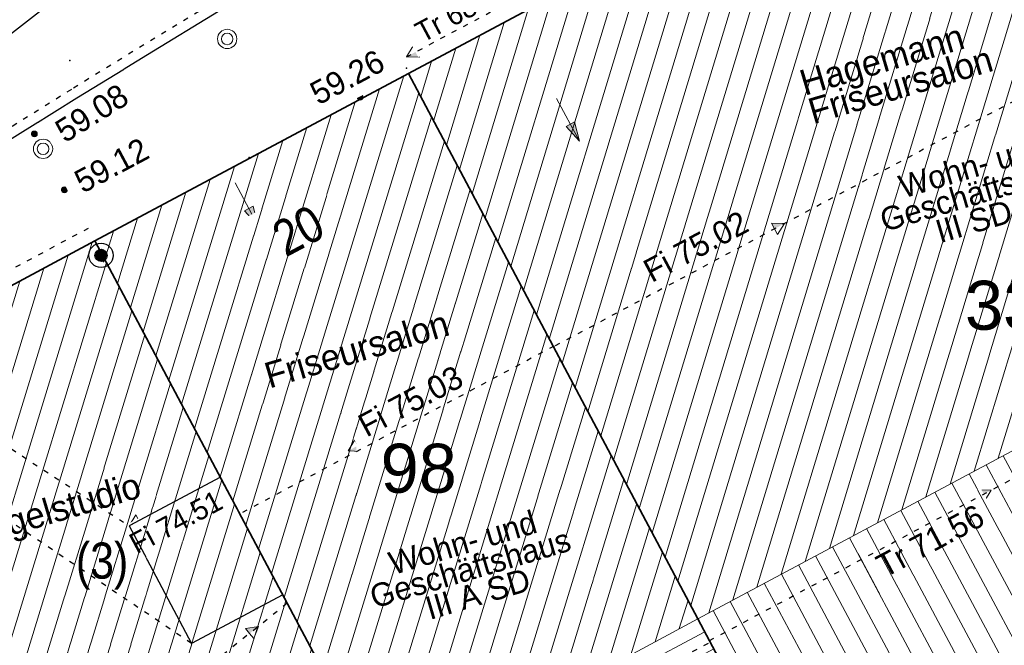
# Model space of a CAD drawing. Header units: metres. Extents: x 32365810 to 32367010, y 5620411 to 5622366.
# Tile 107 of 198: x 32366213 to 32366232, y 5622099 to 5622111. Entities that reach past the tile are written whole.
import ezdxf

# ---------------------------------------------------------------- set-up
doc = ezdxf.new("R2010")
doc.units = ezdxf.units.M
for name, pattern in [('1000.100', [0]), ('1000.104', [0.225, 0.075, -0.15]), ('1000.195', [0]), ('1000.196', [0.225, 0.075, -0.15]), ('1000.300', [0]), ('1600.1047', [0]), ('1600.2028', [0]), ('1600.2505', [0])]:
    doc.linetypes.add(name, pattern=pattern)
doc.layers.get('0').update_dxf_attribs({"color": 1, "linetype": 'CONTINUOUS'})
for name, color, linetype in [('Beschriftung Gebäude', 7, 'CONTINUOUS'), ('Ebene 32', 7, 'CONTINUOUS'), ('EFB-_ Dachhöhen Bestandsgebäude (NHN)', 7, 'CONTINUOUS'), ('Fahrbahnmarkierung', 7, 'CONTINUOUS'), ('Flurstücke_Grenzpunkte', 11, 'CONTINUOUS'), ('Gebäude', 31, 'CONTINUOUS'), ('Höhen_ gemessen (NHN)', 7, 'CONTINUOUS'), ('Höhentexte_ gemessen (NHN)', 7, 'CONTINUOUS'), ('Lagebezeichnungen', 12, 'CONTINUOUS'), ('Leitungen Kanalbestand (AMT 66)', 7, 'CONTINUOUS'), ('Symbole Topographie', 7, 'CONTINUOUS'), ('Topgraphie_ weitere örtliche Aufnahme', 7, 'CONTINUOUS'), ('Topographie_ örtl. Aufnahme', 7, 'CONTINUOUS'), ('weitere Entwässerungsleitungen', 7, 'CONTINUOUS')]:
    doc.layers.add(name, color=color, linetype=linetype)
doc.styles.add('Beschriftung schwarz_ Stift 0.25', font='Century Gothic.ttf')
doc.styles.add('Dachhöhe NHN_ Bestand_ gemessen', font='Century Gothic.ttf')
doc.styles.add('Dachhöhe NHN_ Bestand_ gemessen_ schwarz', font='Century Gothic.ttf')
doc.styles.add('Flurstücksnummer - K 10 700', font='Arial.ttf')
doc.styles.add('Hausnummern NRW', font='Arial.ttf', dxfattribs={"width": 0.85})
doc.styles.add('Höhe NHN_ gemessen_ blau', font='Century Gothic.ttf')
doc.styles.add('Höhe NHN_ gemessen_ schwarz', font='Century Gothic.ttf')

# ---------------------------------------------------------------- blocks, each defined once
blk = doc.blocks.new('Regenfallrohr')
at = {"lineweight": -2}
blk.add_hatch(color=0, dxfattribs=at).paths.add_polyline_path([(0.25, 0), (0.241481, -0.064705), (0.216506, -0.125), (0.176777, -0.176777), (0.125, -0.216506), (0.064705, -0.241481), (0, -0.25), (-0.064705, -0.241481), (-0.125, -0.216506), (-0.176777, -0.176777), (-0.216506, -0.125), (-0.241481, -0.064705), (-0.25, 0), (-0.241481, 0.064705), (-0.216506, 0.125), (-0.176777, 0.176777), (-0.125, 0.216506), (-0.064705, 0.241481), (0, 0.25), (0.064705, 0.241481), (0.125, 0.216506), (0.176777, 0.176777), (0.216506, 0.125), (0.241481, 0.064705)], flags=0)
at = {"color": 0, "lineweight": -2}
for radius in [0.5, 0.25]:
    blk.add_circle((0, 0), radius, dxfattribs=at)
blk = doc.blocks.new('S1000.360')
at = {"lineweight": -2}
blk.add_hatch(color=0, dxfattribs=at).paths.add_polyline_path([(0, 0.25), (0.05, 0.05), (-0.05, 0.05)], flags=0)
at = {"color": 0, "lineweight": -2}
for p, q in [((-0.05, 0.05), (0, 0.25)), ((0, 0.25), (0.05, 0.05)), ((0, 0.25), (0, -0.25)), ((0.05, 0.05), (-0.05, 0.05))]:
    blk.add_line(p, q, dxfattribs=at)
blk = doc.blocks.new('S1000.451')
at = {"color": 0, "lineweight": -2}
for radius in [0.5, 0.3]:
    blk.add_circle((0, 0), radius, dxfattribs=at)
blk = doc.blocks.new('S1000.15')
at = {"color": 0, "lineweight": -2}
for p, q in [((-0.5, 0.05), (-0.485, 0.1)), ((0.495, 0.05), (-0.5, 0.05)), ((-0.5, -0.05), (-0.5, 0)), ((-0.5, 0), (0.5, 0)), ((-0.485, 0.1), (0.49, 0.1)), ((-0.475, 0.15), (-0.455, 0.2)), ((0.475, 0.15), (-0.475, 0.15)), ((-0.455, 0.2), (0.455, 0.2)), ((-0.43, 0.25), (-0.4, 0.3)), ((0.43, 0.25), (-0.43, 0.25)), ((-0.4, 0.3), (0.395, 0.3)), ((-0.355, 0.35), (-0.295, 0.4)), ((0.36, 0.35), (-0.355, 0.35)), ((-0.295, 0.4), (0.3, 0.4)), ((0.22, 0.45), (-0.215, 0.45)), ((0.3, 0.4), (0.22, 0.45)), ((0.395, 0.3), (0.36, 0.35)), ((0.455, 0.2), (0.43, 0.25)), ((0.49, 0.1), (0.475, 0.15)), ((0.5, 0), (0.495, 0.05)), ((0.495, -0.05), (-0.5, -0.05)), ((-0.475, -0.15), (-0.49, -0.1)), ((-0.49, -0.1), (0.485, -0.1)), ((0.475, -0.15), (-0.475, -0.15)), ((-0.43, -0.25), (-0.455, -0.2)), ((-0.455, -0.2), (0.46, -0.2)), ((0.425, -0.25), (-0.43, -0.25)), ((-0.355, -0.35), (-0.4, -0.3)), ((-0.4, -0.3), (0.395, -0.3)), ((0.345, -0.35), (-0.355, -0.35)), ((-0.205, -0.45), (-0.29, -0.4)), ((-0.29, -0.4), (0.285, -0.4)), ((0.2, -0.45), (-0.205, -0.45)), ((0.285, -0.4), (0.345, -0.35)), ((0.395, -0.3), (0.425, -0.25)), ((0.46, -0.2), (0.475, -0.15)), ((0.485, -0.1), (0.495, -0.05))]:
    blk.add_line(p, q, dxfattribs=at)
blk.add_circle((0, 0), 0.5, dxfattribs=at)
blk = doc.blocks.new('S1000.114', base_point=(0, 0.366025))
at = {"lineweight": -2}
blk.add_hatch(color=0, dxfattribs=at).paths.add_polyline_path([(-0.5, -0.5), (0, 0.366026), (0, -0.5)], flags=0)
at = {"color": 0, "lineweight": -2}
for p, q in [((0, 0.366026), (-0.5, -0.5)), ((0.5, -0.5), (0, 0.366026)), ((-0.5, -0.5), (0, -0.5)), ((0, -0.5), (0.5, -0.5))]:
    blk.add_line(p, q, dxfattribs=at)
blk = doc.blocks.new('O1270')
at = {"layer": 'Flurstücke_Grenzpunkte', "color": 7, "linetype": '1600.2028', "lineweight": 35}
for p, q in [((32366235.441, 5622118.074), (32366220.293, 5622109.983)), ((32366220.293, 5622109.983), (32366225.904, 5622099.412)), ((32366225.904, 5622099.412), (32366229.744, 5622092.179))]:
    blk.add_line(p, q, dxfattribs=at)
at = {"layer": 'Flurstücke_Grenzpunkte', "color": 7, "lineweight": 18, "insert": (32366232.191123, 5622105.001182), "char_height": 0.95, "attachment_point": 8, "line_spacing_factor": 0.69, "style": 'Flurstücksnummer - K 10 700', "bg_fill": 2}
blk.add_mtext('330', dxfattribs=at)
blk = doc.blocks.new('O1323')
at = {"layer": 'Flurstücke_Grenzpunkte', "color": 7, "linetype": '1600.2028', "lineweight": 35}
for p, q in [((32366209.853, 5622100.937), (32366207.289, 5622098.86)), ((32366216.161, 5622093.17), (32366209.853, 5622100.937)), ((32366214.832, 5622089.521), (32366207.289, 5622098.86)), ((32366221.404, 5622086.716), (32366216.161, 5622093.17)), ((32366218.587, 5622084.872), (32366214.832, 5622089.521)), ((32366221.404, 5622086.716), (32366218.587, 5622084.872))]:
    blk.add_line(p, q, dxfattribs=at)
at = {"layer": 'Flurstücke_Grenzpunkte', "color": 7, "lineweight": 18, "insert": (32366211.408285, 5622094.984837), "char_height": 0.95, "attachment_point": 8, "line_spacing_factor": 0.69, "style": 'Flurstücksnummer - K 10 700', "bg_fill": 2}
blk.add_mtext('96', dxfattribs=at)
blk = doc.blocks.new('O1357')
at = {"layer": 'Flurstücke_Grenzpunkte', "color": 7, "linetype": '1600.2028', "lineweight": 35}
for p, q in [((32366214.216, 5622106.737), (32366210.076, 5622104.526)), ((32366219.836, 5622096.145), (32366214.216, 5622106.737)), ((32366210.076, 5622104.526), (32366211.406, 5622102.195)), ((32366211.406, 5622102.195), (32366209.853, 5622100.937)), ((32366216.161, 5622093.17), (32366209.853, 5622100.937)), ((32366223.953, 5622088.386), (32366219.836, 5622096.145)), ((32366221.404, 5622086.716), (32366216.161, 5622093.17)), ((32366223.953, 5622088.386), (32366221.404, 5622086.716))]:
    blk.add_line(p, q, dxfattribs=at)
at = {"layer": 'Flurstücke_Grenzpunkte', "color": 7, "lineweight": 18, "insert": (32366214.893, 5622097.485), "char_height": 0.95, "attachment_point": 8, "line_spacing_factor": 0.69, "style": 'Flurstücksnummer - K 10 700', "bg_fill": 2}
blk.add_mtext('97', dxfattribs=at)
blk = doc.blocks.new('O1361')
at = {"layer": 'Flurstücke_Grenzpunkte', "color": 7, "linetype": '1600.2028', "lineweight": 35}
for p, q in [((32366220.293, 5622109.983), (32366214.216, 5622106.737)), ((32366220.293, 5622109.983), (32366225.904, 5622099.412)), ((32366219.836, 5622096.145), (32366214.216, 5622106.737)), ((32366225.904, 5622099.412), (32366229.744, 5622092.179)), ((32366223.953, 5622088.386), (32366219.836, 5622096.145)), ((32366229.744, 5622092.179), (32366223.953, 5622088.386))]:
    blk.add_line(p, q, dxfattribs=at)
at = {"layer": 'Flurstücke_Grenzpunkte', "color": 7, "lineweight": 18, "insert": (32366220.493876, 5622101.840416), "char_height": 0.95, "attachment_point": 8, "line_spacing_factor": 0.69, "style": 'Flurstücksnummer - K 10 700', "bg_fill": 2}
blk.add_mtext('98', dxfattribs=at)
blk = doc.blocks.new('O1587')
at = {"layer": 'Flurstücke_Grenzpunkte', "color": 7, "linetype": '1600.2028', "lineweight": 35}
for p, q in [((32366235.441, 5622118.074), (32366220.293, 5622109.983)), ((32366220.293, 5622109.983), (32366214.216, 5622106.737)), ((32366214.216, 5622106.737), (32366210.076, 5622104.526))]:
    blk.add_line(p, q, dxfattribs=at)
blk = doc.blocks.new('O2123')
at = {"layer": 'Gebäude', "color": 7, "linetype": '1600.2505', "lineweight": 18}
for p, q in [((32366220.293, 5622109.983), (32366214.216, 5622106.737)), ((32366225.904, 5622099.412), (32366220.293, 5622109.983)), ((32366214.216, 5622106.737), (32366219.836, 5622096.145)), ((32366219.836, 5622096.145), (32366225.904, 5622099.412))]:
    blk.add_line(p, q, dxfattribs=at)
at = {"layer": 'Lagebezeichnungen', "color": 7, "lineweight": 18, "insert": (32366218.327, 5622106.62), "char_height": 0.7, "attachment_point": 8, "rotation": 28.0524, "line_spacing_factor": 0.69, "style": 'Hausnummern NRW', "bg_fill": 2}
blk.add_mtext('20', dxfattribs=at)
blk = doc.blocks.new('O2653')
at = {"layer": 'Gebäude', "color": 7, "linetype": '1600.2505', "lineweight": 18}
for p, q in [((32366214.216, 5622106.737), (32366210.076, 5622104.526)), ((32366214.216, 5622106.737), (32366219.836, 5622096.145)), ((32366210.076, 5622104.526), (32366211.406, 5622102.195)), ((32366211.406, 5622102.195), (32366209.853, 5622100.937)), ((32366209.853, 5622100.937), (32366216.161, 5622093.17)), ((32366219.836, 5622096.145), (32366216.161, 5622093.17))]:
    blk.add_line(p, q, dxfattribs=at)
at = {"layer": 'Ebene 32', "color": 7, "lineweight": 18, "insert": (32366214.355, 5622099.978), "char_height": 0.7, "attachment_point": 8, "line_spacing_factor": 0.69, "style": 'Hausnummern NRW', "bg_fill": 2}
blk.add_mtext('(3)', dxfattribs=at)
blk = doc.blocks.new('O2740')
at = {"layer": 'Gebäude', "color": 7, "linetype": '1600.2505', "lineweight": 18}
for p, q in [((32366209.853, 5622100.937), (32366207.289, 5622098.86)), ((32366209.853, 5622100.937), (32366216.161, 5622093.17)), ((32366214.832, 5622089.521), (32366207.289, 5622098.86)), ((32366216.161, 5622093.17), (32366213.637, 5622091.126)), ((32366213.637, 5622091.126), (32366214.893, 5622089.57)), ((32366214.893, 5622089.57), (32366214.832, 5622089.521))]:
    blk.add_line(p, q, dxfattribs=at)
at = {"layer": 'Lagebezeichnungen', "color": 7, "lineweight": 18, "insert": (32366208.349193, 5622098.608349), "char_height": 0.7, "attachment_point": 8, "rotation": 39.0096809, "line_spacing_factor": 0.69, "style": 'Hausnummern NRW', "bg_fill": 2}
blk.add_mtext('18', dxfattribs=at)
blk = doc.blocks.new('O2888')
at = {"layer": 'Gebäude', "color": 7, "linetype": '1600.2505', "lineweight": 18}
for p, q in [((32366219.836, 5622096.145), (32366225.904, 5622099.412)), ((32366229.744, 5622092.179), (32366225.904, 5622099.412)), ((32366223.953, 5622088.386), (32366219.836, 5622096.145)), ((32366223.953, 5622088.386), (32366229.744, 5622092.179))]:
    blk.add_line(p, q, dxfattribs=at)
at = {"layer": 'Ebene 32', "color": 7, "lineweight": 18, "insert": (32366225.112, 5622093.838), "char_height": 0.7, "attachment_point": 8, "line_spacing_factor": 0.69, "style": 'Hausnummern NRW', "bg_fill": 2}
blk.add_mtext('(1)', dxfattribs=at)
blk = doc.blocks.new('O3016')
at = {"layer": 'Gebäude', "color": 7, "linetype": '1600.2505', "lineweight": 18}
for p, q in [((32366241.069, 5622107.509), (32366225.904, 5622099.412)), ((32366241.069, 5622107.509), (32366244.192, 5622101.645)), ((32366244.192, 5622101.645), (32366232.543, 5622094.014)), ((32366229.744, 5622092.179), (32366225.904, 5622099.412)), ((32366229.744, 5622092.179), (32366232.543, 5622094.014))]:
    blk.add_line(p, q, dxfattribs=at)
at = {"layer": 'Ebene 32', "color": 7, "lineweight": 18, "insert": (32366234.554, 5622099.659), "char_height": 0.7, "attachment_point": 8, "line_spacing_factor": 0.69, "style": 'Hausnummern NRW', "bg_fill": 2}
blk.add_mtext('(1)', dxfattribs=at)
blk = doc.blocks.new('O3018')
at = {"layer": 'Gebäude', "color": 7, "linetype": '1600.2505', "lineweight": 18}
for p, q in [((32366235.441, 5622118.074), (32366220.293, 5622109.983)), ((32366225.904, 5622099.412), (32366220.293, 5622109.983)), ((32366241.069, 5622107.509), (32366225.904, 5622099.412))]:
    blk.add_line(p, q, dxfattribs=at)
blk = doc.blocks.new('*X1067')
at = {"color": 253, "linetype": '1600.1047', "lineweight": 18, "true_color": 0xb2b2b2}
for p, q in [((32366217.388378, 5622100.758027), (32366220.202749, 5622109.934793)), ((32366217.139812, 5622101.226499), (32366219.733668, 5622109.684236)), ((32366217.636944, 5622100.289555), (32366220.49377, 5622109.604753)), ((32366216.891246, 5622101.694971), (32366219.264587, 5622109.433678)), ((32366216.64268, 5622102.163442), (32366218.795506, 5622109.183121)), ((32366217.88551, 5622099.821083), (32366220.742371, 5622109.136395)), ((32366216.394114, 5622102.631914), (32366218.326425, 5622108.932563)), ((32366216.145548, 5622103.100386), (32366217.857343, 5622108.682006)), ((32366218.134076, 5622099.352611), (32366220.990972, 5622108.668036)), ((32366215.896982, 5622103.568858), (32366217.388262, 5622108.431448)), ((32366215.648415, 5622104.03733), (32366216.919181, 5622108.180891)), ((32366218.382643, 5622098.884139), (32366221.239573, 5622108.199678)), ((32366215.399849, 5622104.505802), (32366216.4501, 5622107.930334)), ((32366215.151283, 5622104.974274), (32366215.981019, 5622107.679776)), ((32366218.631209, 5622098.415667), (32366221.488174, 5622107.731319)), ((32366214.902717, 5622105.442746), (32366215.511937, 5622107.429219)), ((32366218.879775, 5622097.947195), (32366221.736775, 5622107.262961)), ((32366214.654151, 5622105.911218), (32366215.042856, 5622107.178661)), ((32366214.405585, 5622106.37969), (32366214.573775, 5622106.928104)), ((32366219.128341, 5622097.478723), (32366221.985375, 5622106.794602)), ((32366219.376907, 5622097.010251), (32366222.233976, 5622106.326243)), ((32366219.625473, 5622096.54178), (32366222.482577, 5622105.857885)), ((32366219.907898, 5622096.18371), (32366222.731178, 5622105.389526)), ((32366220.377712, 5622096.436657), (32366222.979779, 5622104.921168)), ((32366220.847526, 5622096.689604), (32366223.22838, 5622104.452809)), ((32366221.31734, 5622096.942551), (32366223.476981, 5622103.984451)), ((32366221.787154, 5622097.195498), (32366223.725582, 5622103.516092)), ((32366222.256968, 5622097.448445), (32366223.974182, 5622103.047734)), ((32366222.726782, 5622097.701392), (32366224.222783, 5622102.579375)), ((32366223.196596, 5622097.954339), (32366224.471384, 5622102.111017)), ((32366223.66641, 5622098.207286), (32366224.719985, 5622101.642658)), ((32366224.136224, 5622098.460233), (32366224.968586, 5622101.1743)), ((32366224.606038, 5622098.71318), (32366225.217187, 5622100.705941)), ((32366225.075852, 5622098.966127), (32366225.465788, 5622100.237582)), ((32366225.545666, 5622099.219074), (32366225.714388, 5622099.769224))]:
    blk.add_line(p, q, dxfattribs=at)
blk = doc.blocks.new('*X1230')
at = {"color": 253, "linetype": '1600.1047', "lineweight": 18, "true_color": 0xb2b2b2}
for p, q in [((32366211.698066, 5622098.665182), (32366214.165255, 5622106.709899)), ((32366211.413343, 5622099.015759), (32366213.696189, 5622106.459391)), ((32366211.982788, 5622098.314605), (32366214.437675, 5622106.319209)), ((32366211.128621, 5622099.366337), (32366213.227123, 5622106.208882)), ((32366210.843898, 5622099.716914), (32366212.758056, 5622105.958374)), ((32366212.267511, 5622097.964028), (32366214.686242, 5622105.850737)), ((32366211.279593, 5622102.416544), (32366212.28899, 5622105.707865)), ((32366211.024479, 5622102.863665), (32366211.819924, 5622105.457357)), ((32366212.552234, 5622097.613451), (32366214.934808, 5622105.382265)), ((32366210.769365, 5622103.310786), (32366211.350858, 5622105.206848)), ((32366210.514251, 5622103.757907), (32366210.881792, 5622104.956339)), ((32366212.836956, 5622097.262874), (32366215.183374, 5622104.913793)), ((32366210.259137, 5622104.205028), (32366210.412725, 5622104.705831)), ((32366213.121679, 5622096.912297), (32366215.43194, 5622104.445321)), ((32366213.406401, 5622096.56172), (32366215.680506, 5622103.976849)), ((32366213.691124, 5622096.211143), (32366215.929072, 5622103.508377)), ((32366213.975846, 5622095.860566), (32366216.177638, 5622103.039906)), ((32366214.260569, 5622095.509988), (32366216.426204, 5622102.571434)), ((32366214.545292, 5622095.159411), (32366216.67477, 5622102.102962)), ((32366210.559175, 5622100.067491), (32366211.147408, 5622101.985529)), ((32366210.274453, 5622100.418068), (32366210.625516, 5622101.562773)), ((32366214.830014, 5622094.808834), (32366216.923336, 5622101.63449)), ((32366215.114737, 5622094.458257), (32366217.171902, 5622101.166018)), ((32366209.98973, 5622100.768645), (32366210.103624, 5622101.140017)), ((32366215.399459, 5622094.10768), (32366217.420469, 5622100.697546)), ((32366215.684182, 5622093.757103), (32366217.669035, 5622100.229074)), ((32366215.968905, 5622093.406526), (32366217.917601, 5622099.760602)), ((32366216.330748, 5622093.307415), (32366218.166167, 5622099.29213)), ((32366216.852529, 5622093.729809), (32366218.414733, 5622098.823658)), ((32366217.37431, 5622094.152203), (32366218.663299, 5622098.355186)), ((32366217.89609, 5622094.574597), (32366218.911865, 5622097.886715)), ((32366218.417871, 5622094.996991), (32366219.160431, 5622097.418243)), ((32366218.939652, 5622095.419385), (32366219.408997, 5622096.949771)), ((32366219.461433, 5622095.841779), (32366219.657563, 5622096.481299))]:
    blk.add_line(p, q, dxfattribs=at)
blk = doc.blocks.new('*X1256')
at = {"color": 253, "linetype": '1600.1047', "lineweight": 18, "true_color": 0xb2b2b2}
for p, q in [((32366209.476802, 5622096.15128), (32366209.970529, 5622100.792288)), ((32366209.143576, 5622096.563847), (32366209.585779, 5622100.720535)), ((32366208.81035, 5622096.976414), (32366209.1731, 5622100.386238)), ((32366209.810027, 5622095.738712), (32366210.303968, 5622100.381726)), ((32366208.477125, 5622097.388981), (32366208.76042, 5622100.051942)), ((32366210.143253, 5622095.326145), (32366210.637407, 5622099.971165)), ((32366208.143899, 5622097.801548), (32366208.34774, 5622099.717646)), ((32366210.476478, 5622094.913578), (32366210.970846, 5622099.560603)), ((32366207.810673, 5622098.214116), (32366207.935061, 5622099.383349)), ((32366207.477448, 5622098.626683), (32366207.522381, 5622099.049053)), ((32366210.809704, 5622094.501011), (32366211.304285, 5622099.150042)), ((32366211.14293, 5622094.088444), (32366211.637724, 5622098.739481)), ((32366211.476155, 5622093.675876), (32366211.971163, 5622098.328919)), ((32366211.809381, 5622093.263309), (32366212.304602, 5622097.918358)), ((32366212.142607, 5622092.850742), (32366212.638041, 5622097.507797)), ((32366212.475832, 5622092.438175), (32366212.97148, 5622097.097235)), ((32366212.809058, 5622092.025608), (32366213.304919, 5622096.686674)), ((32366213.142284, 5622091.61304), (32366213.638358, 5622096.276113)), ((32366213.475509, 5622091.200473), (32366213.971797, 5622095.865551)), ((32366213.864284, 5622091.31006), (32366214.305236, 5622095.45499)), ((32366214.276952, 5622091.64425), (32366214.638675, 5622095.044428)), ((32366214.68962, 5622091.978439), (32366214.972115, 5622094.633867)), ((32366215.102289, 5622092.312629), (32366215.305554, 5622094.223306)), ((32366215.514957, 5622092.646818), (32366215.638993, 5622093.812744)), ((32366215.927625, 5622092.981007), (32366215.972432, 5622093.402183)), ((32366213.808735, 5622090.787906), (32366213.820516, 5622090.89865)), ((32366214.141961, 5622090.375339), (32366214.153719, 5622090.485861)), ((32366214.475186, 5622089.962772), (32366214.486921, 5622090.073073)), ((32366214.808412, 5622089.550204), (32366214.820123, 5622089.660284))]:
    blk.add_line(p, q, dxfattribs=at)
blk = doc.blocks.new('*X1296')
at = {"color": 253, "linetype": '1600.1047', "lineweight": 18, "true_color": 0xb2b2b2}
for p, q in [((32366219.951277, 5622095.927746), (32366226.03889, 5622099.157921)), ((32366220.127045, 5622095.59649), (32366226.214733, 5622098.826705)), ((32366220.302812, 5622095.265234), (32366226.390576, 5622098.495489)), ((32366220.47858, 5622094.933978), (32366226.566419, 5622098.164272)), ((32366220.654348, 5622094.602721), (32366226.742262, 5622097.833056)), ((32366220.830116, 5622094.271465), (32366226.918104, 5622097.501839)), ((32366221.005883, 5622093.940209), (32366227.093947, 5622097.170623)), ((32366221.181651, 5622093.608953), (32366227.26979, 5622096.839407)), ((32366221.357419, 5622093.277697), (32366227.445633, 5622096.50819)), ((32366221.533187, 5622092.94644), (32366227.621476, 5622096.176974)), ((32366221.708954, 5622092.615184), (32366227.797318, 5622095.845757)), ((32366221.884722, 5622092.283928), (32366227.973161, 5622095.514541)), ((32366222.06049, 5622091.952672), (32366228.149004, 5622095.183324)), ((32366222.236258, 5622091.621415), (32366228.324847, 5622094.852108)), ((32366222.412025, 5622091.290159), (32366228.50069, 5622094.520892)), ((32366222.587793, 5622090.958903), (32366228.676532, 5622094.189675)), ((32366222.763561, 5622090.627647), (32366228.852375, 5622093.858459)), ((32366222.939329, 5622090.29639), (32366229.028218, 5622093.527242)), ((32366223.115096, 5622089.965134), (32366229.204061, 5622093.196026)), ((32366223.290864, 5622089.633878), (32366229.379904, 5622092.86481)), ((32366223.466632, 5622089.302622), (32366229.555746, 5622092.533593)), ((32366223.6424, 5622088.971365), (32366229.731589, 5622092.202377)), ((32366223.818167, 5622088.640109), (32366226.571475, 5622090.101054))]:
    blk.add_line(p, q, dxfattribs=at)
blk = doc.blocks.new('*X1336')
at = {"color": 253, "linetype": '1600.1047', "lineweight": 18, "true_color": 0xb2b2b2}
for p, q in [((32366243.899514, 5622101.453399), (32366240.755586, 5622107.34166)), ((32366243.584567, 5622101.247084), (32366240.424786, 5622107.165037)), ((32366243.269619, 5622101.040769), (32366240.093985, 5622106.988413)), ((32366242.954672, 5622100.834454), (32366239.763184, 5622106.81179)), ((32366242.639724, 5622100.628139), (32366239.432383, 5622106.635166)), ((32366242.324777, 5622100.421824), (32366239.101582, 5622106.458543)), ((32366242.009829, 5622100.215509), (32366238.770782, 5622106.28192)), ((32366241.379935, 5622099.802879), (32366238.10918, 5622105.928673)), ((32366241.694882, 5622100.009194), (32366238.439981, 5622106.105296)), ((32366241.064987, 5622099.596564), (32366237.778379, 5622105.752049)), ((32366240.75004, 5622099.390249), (32366237.447578, 5622105.575426)), ((32366240.435092, 5622099.183933), (32366237.116778, 5622105.398802)), ((32366240.120145, 5622098.977618), (32366236.785977, 5622105.222179)), ((32366239.805197, 5622098.771303), (32366236.455176, 5622105.045556)), ((32366239.49025, 5622098.564988), (32366236.124375, 5622104.868932)), ((32366239.175302, 5622098.358673), (32366235.793574, 5622104.692309)), ((32366238.860355, 5622098.152358), (32366235.462774, 5622104.515685)), ((32366238.545407, 5622097.946043), (32366235.131973, 5622104.339062)), ((32366238.23046, 5622097.739728), (32366234.801172, 5622104.162439)), ((32366237.915512, 5622097.533413), (32366234.470371, 5622103.985815)), ((32366237.285617, 5622097.120783), (32366233.80877, 5622103.632568)), ((32366237.600565, 5622097.327098), (32366234.13957, 5622103.809192)), ((32366236.97067, 5622096.914468), (32366233.477969, 5622103.455945)), ((32366236.655722, 5622096.708153), (32366233.147168, 5622103.279322)), ((32366236.340775, 5622096.501838), (32366232.816367, 5622103.102698)), ((32366236.025827, 5622096.295522), (32366232.485566, 5622102.926075)), ((32366235.71088, 5622096.089207), (32366232.154766, 5622102.749451)), ((32366235.395932, 5622095.882892), (32366231.823965, 5622102.572828)), ((32366235.080985, 5622095.676577), (32366231.493164, 5622102.396204)), ((32366234.766037, 5622095.470262), (32366231.162363, 5622102.219581)), ((32366234.45109, 5622095.263947), (32366230.831562, 5622102.042958)), ((32366234.136142, 5622095.057632), (32366230.500762, 5622101.866334)), ((32366233.821195, 5622094.851317), (32366230.169961, 5622101.689711)), ((32366233.1913, 5622094.438687), (32366229.508359, 5622101.336464)), ((32366233.506247, 5622094.645002), (32366229.83916, 5622101.513087)), ((32366232.876352, 5622094.232372), (32366229.177558, 5622101.159841)), ((32366232.561405, 5622094.026057), (32366228.846758, 5622100.983217)), ((32366232.246518, 5622093.819629), (32366228.515957, 5622100.806594)), ((32366231.931634, 5622093.613194), (32366228.185156, 5622100.62997)), ((32366231.616751, 5622093.406759), (32366227.854355, 5622100.453347)), ((32366231.301867, 5622093.200324), (32366227.523554, 5622100.276723)), ((32366230.986984, 5622092.993889), (32366227.192754, 5622100.1001)), ((32366230.6721, 5622092.787454), (32366226.861953, 5622099.923477)), ((32366230.357217, 5622092.581019), (32366226.531152, 5622099.746853)), ((32366230.042333, 5622092.374585), (32366226.200351, 5622099.57023))]:
    blk.add_line(p, q, dxfattribs=at)
blk = doc.blocks.new('*X1337')
at = {"color": 253, "linetype": '1600.1047', "lineweight": 18, "true_color": 0xb2b2b2}
for p, q in [((32366230.325998, 5622101.773023), (32366235.247503, 5622117.970647)), ((32366230.79382, 5622102.022806), (32366235.587356, 5622117.799258)), ((32366229.858176, 5622101.52324), (32366234.779646, 5622117.720751)), ((32366229.390354, 5622101.273458), (32366234.31179, 5622117.470855)), ((32366228.922531, 5622101.023675), (32366233.843933, 5622117.220959)), ((32366231.261642, 5622102.272589), (32366235.836931, 5622117.33075)), ((32366228.454709, 5622100.773892), (32366233.376077, 5622116.971063)), ((32366231.729464, 5622102.522371), (32366236.086507, 5622116.862241)), ((32366227.986887, 5622100.524109), (32366232.90822, 5622116.721166)), ((32366227.519065, 5622100.274327), (32366232.440363, 5622116.47127)), ((32366227.051243, 5622100.024544), (32366231.972507, 5622116.221374)), ((32366226.583421, 5622099.774761), (32366231.50465, 5622115.971478)), ((32366226.115599, 5622099.524978), (32366231.036794, 5622115.721582)), ((32366225.767487, 5622099.669187), (32366230.568937, 5622115.471685)), ((32366225.518238, 5622100.138768), (32366230.10108, 5622115.221789)), ((32366225.268988, 5622100.608349), (32366229.633224, 5622114.971893)), ((32366225.019738, 5622101.07793), (32366229.165367, 5622114.721997)), ((32366224.770488, 5622101.547511), (32366228.697511, 5622114.472101)), ((32366224.521239, 5622102.017092), (32366228.229654, 5622114.222204)), ((32366224.271989, 5622102.486673), (32366227.761798, 5622113.972308)), ((32366224.022739, 5622102.956254), (32366227.293941, 5622113.722412)), ((32366223.773489, 5622103.425835), (32366226.826084, 5622113.472516)), ((32366223.524239, 5622103.895416), (32366226.358228, 5622113.22262)), ((32366223.27499, 5622104.364997), (32366225.890371, 5622112.972723)), ((32366223.02574, 5622104.834578), (32366225.422515, 5622112.722827)), ((32366222.77649, 5622105.304159), (32366224.954658, 5622112.472931)), ((32366222.52724, 5622105.773741), (32366224.486801, 5622112.223035)), ((32366222.277991, 5622106.243322), (32366224.018945, 5622111.973139)), ((32366222.028741, 5622106.712903), (32366223.551088, 5622111.723242)), ((32366221.779491, 5622107.182484), (32366223.083232, 5622111.473346)), ((32366221.530241, 5622107.652065), (32366222.615375, 5622111.22345)), ((32366221.280992, 5622108.121646), (32366222.147519, 5622110.973554)), ((32366221.031742, 5622108.591227), (32366221.679662, 5622110.723658)), ((32366220.782492, 5622109.060808), (32366221.211805, 5622110.473761)), ((32366220.533242, 5622109.530389), (32366220.743949, 5622110.223865))]:
    blk.add_line(p, q, dxfattribs=at)

msp = doc.modelspace()

# ---------------------------------------------------------------- linework, layer by layer
at = {"layer": 'Fahrbahnmarkierung', "color": 7, "true_color": 0xffffff}
msp.add_point((32366213.730799, 5622110.235743, 59.072), dxfattribs=at)
at = {"layer": 'Höhen_ gemessen (NHN)', "color": 7, "true_color": 0xffffff}
msp.add_point((32366214.38, 5622106.335, 59.168), dxfattribs=at)
at = {"layer": 'Topographie_ örtl. Aufnahme', "color": 7, "true_color": 0xffffff}
for p in [(32366220.259388, 5622110.084961, 59.157), (32366217.20447, 5622108.353846, 59.258)]:
    msp.add_point(p, dxfattribs=at)

# ---------------------------------------------------------------- block references
at = {"layer": 'EFB-_ Dachhöhen Bestandsgebäude (NHN)', "color": 7, "lineweight": 18, "xscale": 0.25, "yscale": 0.25, "zscale": 0.25}
for p, rotation in [((32366220.25648, 5622110.304367, 68.699), 118.108003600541), ((32366227.583101, 5622107.072903, 75.02), 298.090864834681), ((32366219.122908, 5622102.664863, 75.034), 118.108686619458), ((32366214.877684, 5622101.214166, 74.506), 117.949925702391), ((32366217.385002, 5622099.261749, 74.812), 308.720387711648)]:
    msp.add_blockref('S1000.114', p, dxfattribs=dict(at, rotation=rotation))
at = {"layer": 'EFB-_ Dachhöhen Bestandsgebäude (NHN)', "color": 7, "lineweight": 9, "xscale": 0.25, "yscale": 0.25, "zscale": 0.25, "rotation": 298.0989517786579}
msp.add_blockref('S1000.114', (32366231.59221, 5622101.904805, 71.559), dxfattribs=at)
at = {"layer": 'Höhen_ gemessen (NHN)', "color": 7, "lineweight": 18, "xscale": 0.1125, "yscale": 0.1125, "zscale": 0.1125}
for p in [(32366219.357021, 5622109.52123, 59.261), (32366213.042, 5622108.811, 59.084), (32366213.624, 5622107.727, 59.122)]:
    msp.add_blockref('S1000.15', p, dxfattribs=at)
at = {"layer": 'Symbole Topographie', "color": 7, "lineweight": 18, "xscale": 0.375, "yscale": 0.375, "zscale": 0.375}
for p in [(32366216.780418, 5622110.652333, 59.088), (32366213.211017, 5622108.521852, 59.068)]:
    msp.add_blockref('S1000.451', p, dxfattribs=at)
at = {"layer": 'Symbole Topographie', "color": 7, "lineweight": 18, "xscale": 1.875, "yscale": 1.875, "zscale": 1.875}
for p, rotation in [((32366223.387913, 5622109.082895), 208.076170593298), ((32366217.155182, 5622107.447798), 208.070378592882)]:
    msp.add_blockref('S1000.360', p, dxfattribs=dict(at, rotation=rotation))
at = {"layer": 'weitere Entwässerungsleitungen', "color": 7, "lineweight": 25, "xscale": 0.47, "yscale": 0.47, "zscale": 0.47}
msp.add_blockref('Regenfallrohr', (32366214.334, 5622106.456, 59.171), dxfattribs=at)

# ---------------------------------------------------------------- texts
at = {"layer": 'Beschriftung Gebäude', "color": 7, "lineweight": 25, "char_height": 0.5, "line_spacing_factor": 0.69, "style": 'Beschriftung schwarz_ Stift 0.25', "bg_fill": 2}
for s, insert, attachment_point, rotation in [('Hagemann\\PFriseursalon', (32366228.141626, 5622108.98982), 7, 16.5124124), ('Friseursalon', (32366219.292169, 5622104.631521), 5, 16.5123412)]:
    msp.add_mtext(s, dxfattribs=dict(at, insert=insert, attachment_point=attachment_point, rotation=rotation))
at = {"layer": 'EFB-_ Dachhöhen Bestandsgebäude (NHN)', "color": 142, "lineweight": 25, "true_color": 0x0087cd, "line_spacing_factor": 0.69, "style": 'Dachhöhe NHN_ Bestand_ gemessen', "bg_fill": 2}
for s, insert, char_height, attachment_point, rotation in [('Tr 68.70', (32366220.568325, 5622110.56557), 0.4, 7, 28.1080508), ('Fi 75.02', (32366226.93267, 5622106.937023, 75.02), 0.45, 9, 28.0908519)]:
    msp.add_mtext(s, dxfattribs=dict(at, insert=insert, char_height=char_height, attachment_point=attachment_point, rotation=rotation))
at = {"layer": 'EFB-_ Dachhöhen Bestandsgebäude (NHN)', "color": 7, "lineweight": 25, "char_height": 0.45, "attachment_point": 5, "line_spacing_factor": 0.69, "style": 'Dachhöhe NHN_ Bestand_ gemessen_ schwarz', "bg_fill": 2}
for s, insert, rotation in [('Wohn- und\\PGeschäftshaus\\PIII SD A', (32366231.383122, 5622107.69068), 16.4497234), ('Wohn- und\\PGeschäftshaus\\PIII A SD', (32366221.493632, 5622100.38915), 16.4493774)]:
    msp.add_mtext(s, dxfattribs=dict(at, insert=insert, rotation=rotation))

# ---------------------------------------------------------------- next in the draw order: texts
at = {"layer": 'Beschriftung Gebäude', "color": 7, "lineweight": 25, "insert": (32366211.806643, 5622100.629683), "char_height": 0.5, "attachment_point": 7, "rotation": 16.5123575, "line_spacing_factor": 0.69, "style": 'Beschriftung schwarz_ Stift 0.25', "bg_fill": 2}
msp.add_mtext('Nagelstudio', dxfattribs=at)
at = {"layer": 'EFB-_ Dachhöhen Bestandsgebäude (NHN)', "color": 142, "lineweight": 25, "true_color": 0x0087cd, "char_height": 0.45, "line_spacing_factor": 0.69, "style": 'Dachhöhe NHN_ Bestand_ gemessen', "bg_fill": 2}
for s, insert, attachment_point, rotation in [('Fi 75.03', (32366219.484183, 5622102.915452, 75.034), 7, 28.1087181), ('Tr 71.56', (32366231.291227, 5622101.648209, 71.559), 3, 28.0989778)]:
    msp.add_mtext(s, dxfattribs=dict(at, insert=insert, attachment_point=attachment_point, rotation=rotation))
at = {"layer": 'Höhentexte_ gemessen (NHN)', "color": 142, "lineweight": 25, "true_color": 0x0087cd, "insert": (32366219.215448, 5622109.70954), "char_height": 0.45, "attachment_point": 8, "rotation": 28.1087181, "line_spacing_factor": 0.69, "style": 'Höhe NHN_ gemessen_ blau', "bg_fill": 2}
msp.add_mtext('59.26', dxfattribs=at)
at = {"layer": 'Höhentexte_ gemessen (NHN)', "color": 7, "lineweight": 25, "insert": (32366214.646842, 5622107.999316, 59.122), "char_height": 0.45, "attachment_point": 8, "rotation": 28.1087181, "line_spacing_factor": 0.69, "style": 'Höhe NHN_ gemessen_ schwarz', "bg_fill": 2}
msp.add_mtext('59.12', dxfattribs=at)

# ---------------------------------------------------------------- next in the draw order: block references
at = {"layer": 'Flurstücke_Grenzpunkte', "color": 7, "true_color": 0xffffff}
msp.add_blockref('O1270', (0, 0), dxfattribs=at)

# ---------------------------------------------------------------- next in the draw order: texts
at = {"layer": 'EFB-_ Dachhöhen Bestandsgebäude (NHN)', "color": 142, "lineweight": 25, "true_color": 0x0087cd, "insert": (32366214.836556, 5622101.012268), "char_height": 0.4, "attachment_point": 1, "rotation": 27.9499547, "line_spacing_factor": 0.69, "style": 'Dachhöhe NHN_ Bestand_ gemessen', "bg_fill": 2}
msp.add_mtext('Fi 74.51', dxfattribs=at)
at = {"layer": 'Höhentexte_ gemessen (NHN)', "color": 7, "lineweight": 25, "insert": (32366214.275718, 5622109.019043, 59.084), "char_height": 0.45, "attachment_point": 8, "rotation": 31.9880985, "line_spacing_factor": 0.69, "style": 'Höhe NHN_ gemessen_ schwarz', "bg_fill": 2}
msp.add_mtext('59.08', dxfattribs=at)

# ---------------------------------------------------------------- next in the draw order: block references
at = {"layer": 'Flurstücke_Grenzpunkte', "color": 7, "true_color": 0xffffff}
msp.add_blockref('O1323', (0, 0), dxfattribs=at)

# ---------------------------------------------------------------- next in the draw order: block references
msp.add_blockref('O1357', (0, 0), dxfattribs=at)

# ---------------------------------------------------------------- next in the draw order: block references
msp.add_blockref('O1361', (0, 0), dxfattribs=at)

# ---------------------------------------------------------------- next in the draw order: block references
msp.add_blockref('O1587', (0, 0), dxfattribs=at)

# ---------------------------------------------------------------- next in the draw order: block references
at = {"layer": 'Gebäude', "color": 7, "true_color": 0xffffff}
msp.add_blockref('O2123', (0, 0), dxfattribs=at)

# ---------------------------------------------------------------- next in the draw order: linework, layer by layer
at = {"layer": 'Topographie_ örtl. Aufnahme', "color": 142, "linetype": '1000.100', "lineweight": 25, "true_color": 0x0087cd}
msp.add_polyline3d([(32366219.373156, 5622112.829437, 58.981), (32366217.988871, 5622112.009647, 58.98725), (32366216.609406, 5622111.181772, 58.9935), (32366215.234807, 5622110.345842, 58.99975), (32366213.865122, 5622109.501884, 59.006)], dxfattribs=at)

# ---------------------------------------------------------------- next in the draw order: block references
at = {"layer": 'Gebäude', "color": 7, "true_color": 0xffffff}
msp.add_blockref('O2653', (0, 0), dxfattribs=at)

# ---------------------------------------------------------------- next in the draw order: linework, layer by layer
at = {"layer": 'EFB-_ Dachhöhen Bestandsgebäude (NHN)', "color": 7, "linetype": '1000.196', "lineweight": 25}
for p, q in [((32366214.086825, 5622106.978875), (32366209.66581, 5622104.617368, 68.719)), ((32366209.66581, 5622104.617368, 68.719), (32366214.877684, 5622101.214166, 74.506))]:
    msp.add_line(p, q, dxfattribs=at)
at = {"layer": 'EFB-_ Dachhöhen Bestandsgebäude (NHN)', "color": 7, "linetype": '1000.195', "lineweight": 25}
msp.add_line((32366216.647975, 5622102.153463), (32366214.877684, 5622101.214166, 74.506), dxfattribs=at)
at = {"layer": 'Topgraphie_ weitere örtliche Aufnahme', "color": 142, "linetype": '1000.104', "lineweight": 25, "true_color": 0x0087cd}
msp.add_arc((32366349.733639, 5621890.434012), 257.980852, 121.80768498, 123.17233404, dxfattribs=at)
at = {"layer": 'Topographie_ örtl. Aufnahme', "color": 142, "linetype": '1000.100', "lineweight": 25, "true_color": 0x0087cd}
msp.add_polyline3d([(32366213.865122, 5622109.501884, 59.006), (32366212.563119, 5622108.688989, 59.0225), (32366211.26598, 5622107.868356, 59.039), (32366209.973751, 5622107.040014, 59.0555), (32366208.686476, 5622106.203992, 59.072)], dxfattribs=at)

# ---------------------------------------------------------------- next in the draw order: block references
at = {"layer": 'Gebäude', "color": 7, "true_color": 0xffffff}
for name in ['O2740', 'O2888']:
    msp.add_blockref(name, (0, 0), dxfattribs=at)

# ---------------------------------------------------------------- next in the draw order: linework, layer by layer
at = {"layer": 'EFB-_ Dachhöhen Bestandsgebäude (NHN)', "color": 7, "linetype": '1000.196', "lineweight": 25}
for p, q in [((32366216.088207, 5622098.932696), (32366210.782004, 5622102.502581)), ((32366217.944346, 5622099.710195), (32366205.845357, 5622090.010006))]:
    msp.add_line(p, q, dxfattribs=at)
at = {"layer": 'EFB-_ Dachhöhen Bestandsgebäude (NHN)', "color": 7, "linetype": '1000.195', "lineweight": 25}
for p in [(32366214.877684, 5622101.214166, 74.506), (32366217.858498, 5622099.871993)]:
    msp.add_line(p, (32366216.088207, 5622098.932696), dxfattribs=at)
at = {"layer": 'Leitungen Kanalbestand (AMT 66)', "color": 200, "linetype": '1000.300', "lineweight": 25, "true_color": 0xd600ff}
msp.add_line((32366200.055161, 5622101.014021, 59.254), (32366218.609438, 5622115.43687, 59.096), dxfattribs=at)

# ---------------------------------------------------------------- next in the draw order: block references
at = {"layer": 'Gebäude', "color": 7, "true_color": 0xffffff}
for name in ['O3016', '*X1230', '*X1256']:
    msp.add_blockref(name, (0, 0), dxfattribs=at)

# ---------------------------------------------------------------- next in the draw order: linework, layer by layer
at = {"layer": 'EFB-_ Dachhöhen Bestandsgebäude (NHN)', "color": 7, "linetype": '1000.196', "lineweight": 25}
msp.add_line((32366220.079133, 5622095.693413), (32366226.147133, 5622098.960413), dxfattribs=at)

# ---------------------------------------------------------------- next in the draw order: block references
at = {"layer": 'Gebäude', "color": 7, "true_color": 0xffffff}
for name in ['O3018', '*X1296']:
    msp.add_blockref(name, (0, 0), dxfattribs=at)

# ---------------------------------------------------------------- next in the draw order: linework, layer by layer
at = {"layer": 'EFB-_ Dachhöhen Bestandsgebäude (NHN)', "color": 7, "linetype": '1000.196', "lineweight": 25}
for p, q in [((32366220.25648, 5622110.304367, 68.699), (32366235.293443, 5622118.336059, 68.572)), ((32366238.221673, 5622112.751191), (32366223.064014, 5622104.660861)), ((32366226.129141, 5622098.987925), (32366241.145319, 5622107.005466, 71.568)), ((32366223.116705, 5622104.696599), (32366217.025053, 5622101.442773))]:
    msp.add_line(p, q, dxfattribs=at)
at = {"layer": 'Topgraphie_ weitere örtliche Aufnahme', "color": 142, "linetype": '1000.104', "lineweight": 25, "true_color": 0x0087cd}
msp.add_arc((32366358.813525, 5621875.794049), 275.207949, 119.01781681, 121.80768596, dxfattribs=at)

# ---------------------------------------------------------------- next in the draw order: block references
at = {"layer": 'Gebäude', "color": 7, "true_color": 0xffffff}
for name in ['*X1337', '*X1067', '*X1336']:
    msp.add_blockref(name, (0, 0), dxfattribs=at)

doc.saveas('drawing.dxf')
